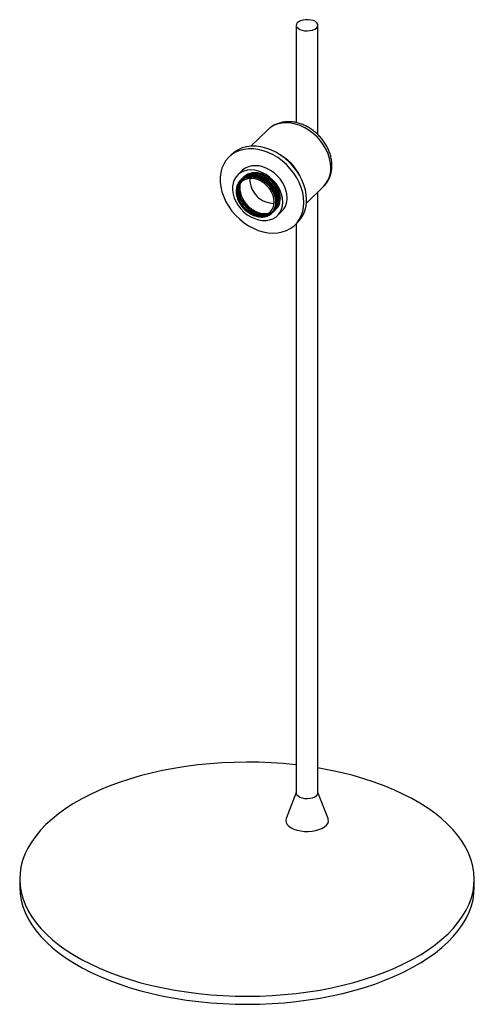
# Paper-space layout '_Trimétrica' of a CAD drawing. Header units: millimetres. Extents: x -120 to 120, y -62 to 458.
import ezdxf

# ---------------------------------------------------------------- set-up
doc = ezdxf.new("R2010")
doc.units = ezdxf.units.MM

psp = doc.layouts.new('_Trimétrica')

# ---------------------------------------------------------------- linework, layer by layer
at = {"color": 7, "linetype": 'Continuous', "lineweight": 25}
for p, q in [((26.01, 455.27), (26.01, 403.83)), ((37.46, 397.46), (37.46, 455.27)), ((11, 400.09), (2.02, 391.33)), ((-8.13, 387.01), (-9.53, 385.64)), ((-2.54, 378.49), (-4.88, 376.21)), ((-3.37, 373.49), (-3.43, 373.43)), ((-3.2, 372.9), (-3.32, 372.79)), ((-2.91, 373.94), (-2.97, 373.88)), ((31.36, 361.27), (40.34, 370.04)), ((37.46, 49.83), (37.46, 367.23)), ((13.05, 355.98), (13.16, 356.08)), ((13.56, 356.48), (13.62, 356.54)), ((16.08, 354.74), (18.41, 357.02)), ((25.4, 349.86), (26.8, 351.23)), ((26.01, 350.46), (26.01, 49.83)), ((26.01, 50.12), (20.7, 36.39)), ((42.77, 36.39), (37.46, 50.12)), ((-120, 4.29), (-120, 0)), ((120, 0), (120, 4.29))]:
    psp.add_line(p, q, dxfattribs=at)
at = {"color": 7, "linetype": 'Continuous', "lineweight": 25, "flags": 128}
for points in [[(29.06, 452.66), (30.41, 452.4), (31.83, 452.32), (33.25, 452.43), (34.58, 452.71), (35.73, 453.16), (36.62, 453.73), (37.21, 454.41), (37.46, 455.14), (37.34, 455.87), (36.87, 456.57), (36.08, 457.19), (35.02, 457.69), (33.75, 458.03), (32.36, 458.2), (30.92, 458.19), (29.54, 458), (28.29, 457.63), (27.26, 457.11), (26.51, 456.48), (26.09, 455.78), (26.03, 455.04), (26.32, 454.31), (26.95, 453.65), (27.89, 453.09), (29.06, 452.66)], [(31.44, 363.11), (31.29, 365.69), (30.83, 368.31), (30.06, 370.95), (29, 373.56), (27.67, 376.11), (26.08, 378.56), (24.26, 380.88), (22.22, 383.03), (20.01, 384.99), (17.64, 386.72), (15.16, 388.21), (12.6, 389.43), (9.99, 390.36), (7.37, 391), (4.78, 391.33), (2.25, 391.35), (-0.18, 391.05), (-2.47, 390.45), (-4.6, 389.55), (-6.53, 388.36), (-8.13, 387.01)], [(30.04, 361.74), (29.89, 364.32), (29.43, 366.95), (28.66, 369.58), (27.6, 372.19), (26.27, 374.74), (24.68, 377.19), (22.86, 379.51), (20.82, 381.66), (18.61, 383.62), (16.24, 385.35), (13.76, 386.84), (11.2, 388.06), (8.59, 389), (5.97, 389.63), (3.38, 389.96), (0.85, 389.98), (-1.58, 389.68), (-3.87, 389.08), (-6, 388.18), (-7.93, 386.99), (-9.64, 385.53), (-11.1, 383.83), (-12.3, 381.89), (-13.21, 379.76), (-13.83, 377.46), (-14.14, 375.02), (-14.14, 372.48), (-13.83, 369.88), (-13.21, 367.24), (-12.3, 364.61), (-11.1, 362.03), (-9.64, 359.53), (-7.93, 357.14), (-6, 354.9), (-3.87, 352.84), (-1.58, 350.99), (0.85, 349.38), (3.38, 348.02), (5.97, 346.94), (8.59, 346.16), (11.2, 345.67), (13.76, 345.5), (16.24, 345.64), (18.61, 346.09), (20.82, 346.84), (22.86, 347.89), (24.68, 349.21), (26.27, 350.8), (27.6, 352.62), (28.66, 354.66), (29.43, 356.88), (29.89, 359.25), (30.04, 361.74)], [(21.2, 364.15), (21.04, 366.15), (20.58, 368.2), (19.82, 370.23), (18.78, 372.2), (17.49, 374.07), (15.98, 375.79), (14.27, 377.33), (12.42, 378.64), (10.46, 379.69), (8.44, 380.46), (6.41, 380.94), (4.42, 381.11), (2.51, 380.96), (0.72, 380.51), (-0.89, 379.75), (-2.3, 378.72), (-2.54, 378.49)], [(18.87, 361.87), (18.71, 363.88), (18.25, 365.92), (17.49, 367.95), (16.45, 369.92), (15.16, 371.79), (13.64, 373.52), (11.94, 375.05), (10.08, 376.36), (8.13, 377.41), (6.11, 378.19), (4.08, 378.66), (2.09, 378.83), (0.17, 378.68), (-1.61, 378.23), (-3.23, 377.47), (-4.63, 376.44), (-5.8, 375.15), (-6.7, 373.63), (-7.32, 371.92), (-7.63, 370.06), (-7.63, 368.09), (-7.32, 366.06), (-6.7, 364.01), (-5.8, 362.01), (-4.63, 360.08), (-3.23, 358.28), (-1.61, 356.64), (0.17, 355.22), (2.09, 354.03), (4.08, 353.12), (6.11, 352.49), (8.13, 352.17), (10.08, 352.16), (11.94, 352.46), (13.64, 353.07), (15.16, 353.96), (16.45, 355.13), (17.49, 356.54), (18.25, 358.16), (18.71, 359.95), (18.87, 361.87)], [(13.76, 356.68), (14.79, 357.84), (15.57, 359.25), (16.05, 360.85), (16.21, 362.59), (16.05, 364.42), (15.57, 366.28), (14.79, 368.12), (13.73, 369.88), (12.42, 371.5), (10.91, 372.94), (9.23, 374.16), (7.44, 375.11), (5.6, 375.76), (3.76, 376.11), (1.97, 376.13), (0.29, 375.83), (-1.22, 375.21), (-2.4, 374.41)], [(14.4, 361.92), (14.24, 363.65), (13.78, 365.4), (13.02, 367.13), (11.99, 368.78), (10.73, 370.29), (9.28, 371.62), (7.67, 372.72), (5.97, 373.55), (4.23, 374.1), (2.5, 374.35), (0.84, 374.27), (-0.69, 373.89), (-2.06, 373.21), (-3.2, 372.25), (-4.1, 371.04), (-4.71, 369.62), (-5.02, 368.04), (-5.02, 366.35), (-4.71, 364.61), (-4.1, 362.86), (-3.2, 361.16), (-2.06, 359.58), (-0.69, 358.15), (0.84, 356.93), (2.5, 355.96), (4.23, 355.26), (5.97, 354.87), (7.67, 354.78), (9.28, 355.01), (10.73, 355.55), (11.99, 356.37), (13.02, 357.46), (13.78, 358.78), (14.24, 360.28), (14.4, 361.92)], [(-3.51, 373.23), (-3.59, 373.12), (-3.64, 373.05)], [(26.01, 64.62), (25.57, 64.67), (19.18, 65.3), (12.74, 65.74), (6.26, 66.01), (-0.23, 66.09), (-6.73, 65.99), (-13.21, 65.72), (-19.64, 65.26), (-26.02, 64.62), (-32.33, 63.81), (-38.54, 62.82), (-44.63, 61.66), (-50.6, 60.33), (-56.41, 58.83), (-62.07, 57.18), (-67.53, 55.37), (-72.81, 53.42), (-77.86, 51.31), (-82.69, 49.07), (-87.28, 46.7), (-91.61, 44.21), (-95.67, 41.59), (-99.45, 38.87), (-102.94, 36.05), (-106.13, 33.13), (-109.01, 30.13), (-111.56, 27.05), (-113.79, 23.91), (-115.69, 20.7), (-117.24, 17.45), (-118.46, 14.17), (-119.32, 10.85), (-119.84, 7.51), (-120, 4.17), (-119.81, 0.82), (-119.27, -2.52), (-118.38, -5.83), (-117.14, -9.12), (-115.56, -12.36), (-113.64, -15.56), (-111.39, -18.7), (-108.81, -21.77), (-105.91, -24.77), (-102.7, -27.68), (-99.19, -30.5), (-95.39, -33.21), (-91.31, -35.82), (-86.96, -38.3), (-82.35, -40.67), (-77.51, -42.9), (-72.44, -44.99), (-67.15, -46.94), (-61.67, -48.73), (-56, -50.38)], [(-56, -50.38), (-50.18, -51.86), (-44.2, -53.17), (-38.1, -54.32), (-31.88, -55.3), (-25.57, -56.1), (-19.18, -56.72), (-12.74, -57.17), (-6.26, -57.43), (0.23, -57.52), (6.73, -57.42), (13.21, -57.14), (19.64, -56.69), (26.02, -56.05), (32.33, -55.23), (38.54, -54.25), (44.63, -53.08), (50.6, -51.76), (56.41, -50.26), (62.07, -48.61), (67.53, -46.8), (72.81, -44.84), (77.86, -42.74), (82.69, -40.5), (87.28, -38.13), (91.61, -35.63), (95.67, -33.02), (99.45, -30.3), (102.94, -27.48), (106.13, -24.56), (109.01, -21.56), (111.56, -18.48), (113.79, -15.33), (115.69, -12.13), (117.24, -8.88), (118.46, -5.59), (119.32, -2.28), (119.84, 1.06), (120, 4.41), (119.81, 7.75), (119.27, 11.09), (118.38, 14.4), (117.14, 17.69), (115.56, 20.94), (113.64, 24.13), (111.39, 27.27), (108.81, 30.35), (105.91, 33.34), (102.7, 36.25), (99.19, 39.07), (95.39, 41.78), (91.31, 44.39), (86.96, 46.88), (82.35, 49.24), (77.51, 51.47), (72.44, 53.56), (67.15, 55.51), (61.67, 57.31), (56, 58.95), (50.18, 60.43), (44.2, 61.75), (38.1, 62.89), (37.46, 63)], [(26.01, 49.83), (26.03, 49.6), (26.32, 48.87), (26.95, 48.21), (27.89, 47.65), (29.06, 47.22)], [(29.06, 47.22), (30.41, 46.96), (31.83, 46.88), (33.25, 46.99), (34.58, 47.27), (35.73, 47.72), (36.62, 48.29), (37.21, 48.97), (37.46, 49.7), (37.46, 49.83)], [(20.7, 36.39), (20.65, 36.25), (20.49, 35.21), (20.68, 34.18), (21.24, 33.18), (22.12, 32.25), (23.32, 31.41), (24.79, 30.7), (26.48, 30.14)], [(26.48, 30.14), (28.35, 29.74), (30.32, 29.51), (32.33, 29.47), (34.33, 29.62), (36.24, 29.95), (38.01, 30.45), (39.58, 31.11), (40.89, 31.89), (41.91, 32.79), (42.6, 33.76), (42.95, 34.79), (42.93, 35.83), (42.77, 36.39)], [(-56, -54.66), (-50.18, -56.14), (-44.2, -57.46), (-38.1, -58.61), (-31.88, -59.58), (-25.57, -60.39), (-19.18, -61.01), (-12.74, -61.46), (-6.26, -61.72), (0.23, -61.8), (6.73, -61.71), (13.21, -61.43), (19.64, -60.97), (26.02, -60.33), (32.33, -59.52), (38.54, -58.53), (44.63, -57.37), (50.6, -56.04), (56.41, -54.55), (62.07, -52.9), (67.53, -51.09), (72.81, -49.13), (77.86, -47.03), (82.69, -44.79), (87.28, -42.42), (91.61, -39.92), (95.67, -37.31), (99.45, -34.58), (102.94, -31.76), (106.13, -28.84), (109.01, -25.84), (111.56, -22.76), (113.79, -19.62), (115.69, -16.42), (117.24, -13.17), (118.46, -9.88), (119.32, -6.56), (119.84, -3.23), (120, 0)], [(-120, 0), (-120, -0.12), (-119.81, -3.47), (-119.27, -6.8), (-118.38, -10.12), (-117.14, -13.4), (-115.56, -16.65), (-113.64, -19.85), (-111.39, -22.99), (-108.81, -26.06), (-105.91, -29.06), (-102.7, -31.97), (-99.19, -34.78), (-95.39, -37.5), (-91.31, -40.1), (-86.96, -42.59), (-82.35, -44.95), (-77.51, -47.18), (-72.44, -49.27), (-67.15, -51.22), (-61.67, -53.02), (-56, -54.66)]]:
    psp.add_lwpolyline(points, dxfattribs=at)
at = {"color": 8, "linetype": 'Continuous', "lineweight": 25, "flags": 128}
psp.add_lwpolyline([(44.24, 380.02), (44.08, 382.41), (43.61, 384.85), (42.83, 387.29), (41.75, 389.69), (40.4, 392.02), (38.8, 394.22), (36.97, 396.27), (34.95, 398.13), (32.78, 399.76), (30.48, 401.14), (28.09, 402.25), (25.67, 403.06), (23.24, 403.57), (20.86, 403.76), (18.56, 403.63), (16.38, 403.18), (14.36, 402.42), (12.54, 401.36), (11, 400.09)], dxfattribs=at)
at = {"color": 7, "linetype": 'Continuous', "lineweight": 25}
for centre, radius, start, end in [((3.69, 363.61), 27.08, 26.1927, 62.4173), ((14.4, 374.07), 12.9, 178.7863, 269.8238), ((2.05, 361.27), 13.24, 1.7826, 40.1217), ((11.44, 363.86), 9.76, 315.5435, 1.7222), ((15.18, 362.62), 16.27, 315.5529, 1.7128)]:
    psp.add_arc(centre, radius, start, end, dxfattribs=at)
at = {"color": 8, "linetype": 'Continuous', "lineweight": 25}
psp.add_arc((30.65, 379.58), 13.59, 315.4177, 1.8481, dxfattribs=at)
at = {"color": 7, "linetype": 'Continuous', "lineweight": 25}
for points, knots in [([(44.82, 381.22), (44.81, 381.68), (44.78, 382.92), (44.49, 384.97), (43.89, 387.33), (43, 389.66), (41.85, 391.92), (40.46, 394.09), (38.83, 396.11), (37.01, 397.98), (35.02, 399.65), (32.87, 401.1), (30.61, 402.32), (28.26, 403.26), (25.86, 403.93), (23.44, 404.29), (21.05, 404.34), (18.74, 404.08), (16.53, 403.52), (14.49, 402.65), (12.65, 401.56), (11.61, 400.63), (11.11, 400.19)], [0, 0, 0, 0, 0.030117, 0.080723, 0.131601, 0.182827, 0.234274, 0.285852, 0.337508, 0.389231, 0.441036, 0.492934, 0.544938, 0.597038, 0.649169, 0.701217, 0.753014, 0.80436, 0.855071, 0.905041, 0.954279, 1, 1, 1, 1]), ([(40.41, 370.17), (40.72, 370.46), (41.52, 371.25), (42.57, 372.77), (43.56, 374.66), (44.27, 376.71), (44.73, 378.9), (44.79, 380.43), (44.82, 381.22)], [0, 0, 0, 0, 0.105524, 0.281321, 0.457056, 0.633703, 0.812039, 1, 1, 1, 1]), ([(13.49, 356.55), (13.8, 356.84), (14.71, 357.69), (15.31, 358.99), (16.28, 362.96), (14.71, 360.8), (15.9, 365.51), (14.29, 367.48), (12.69, 370.3), (10.42, 372.48), (7.82, 374.22), (5.02, 375.31), (2.22, 375.69), (-0.39, 375.34), (-2.63, 374.27), (-4.36, 372.56), (-5.45, 370.32), (-5.83, 367.71), (-5.49, 364.9), (-4.44, 362.08), (-2.75, 359.44), (-0.55, 357.17), (2.02, 355.4), (4.78, 354.28), (7.54, 353.86), (10.11, 354.17), (12.32, 355.2), (13.99, 356.88), (15.09, 359.06), (15.22, 360.81), (15.28, 361.68)], [0, 0, 0, 0, 0.019219, 0.056838, 0.093816, 0.105688, 0.144375, 0.181995, 0.218973, 0.255951, 0.29357, 0.330548, 0.367526, 0.405146, 0.442124, 0.479101, 0.516721, 0.553699, 0.590677, 0.628296, 0.665274, 0.702252, 0.739872, 0.776849, 0.813827, 0.851447, 0.888425, 0.925402, 0.963022, 1, 1, 1, 1]), ([(13.14, 356.21), (14.32, 357.23), (16.35, 359), (17.36, 361.32), (17.74, 363.93), (17.35, 366.7), (16.26, 369.48), (14.53, 372.08), (12.29, 374.32), (9.68, 376.04), (6.88, 377.13), (4.09, 377.52), (1.48, 377.16), (-0.76, 376.09), (-2.49, 374.38), (-3.58, 372.14), (-3.97, 369.53), (-3.62, 366.72), (-2.57, 363.9), (-0.88, 361.27), (1.32, 358.99), (3.89, 357.22), (6.65, 356.1), (9.41, 355.68), (11.98, 355.99), (14.18, 357.03), (15.87, 358.7), (16.92, 360.89), (17.27, 363.47), (16.88, 366.24), (15.79, 369.02), (14.07, 371.62), (11.82, 373.86), (9.21, 375.59), (6.42, 376.68), (3.62, 377.06), (1.01, 376.7), (-1.23, 375.64), (-2.96, 373.93), (-4.05, 371.69), (-4.43, 369.08), (-4.09, 366.27), (-3.04, 363.45), (-1.35, 360.81), (0.85, 358.53), (3.42, 356.77), (6.18, 355.64), (8.94, 355.22), (11.51, 355.54), (13.72, 356.57), (15.4, 358.24), (16.46, 360.44), (16.8, 363.01), (16.42, 365.79), (15.32, 368.57), (13.6, 371.17), (11.36, 373.41), (8.75, 375.13), (5.95, 376.22), (3.15, 376.6), (0.54, 376.25), (-1.7, 375.18), (-3.42, 373.47), (-4.52, 371.23), (-4.9, 368.62), (-4.56, 365.81), (-3.5, 362.99), (-1.81, 360.35), (0.39, 358.08), (2.96, 356.31), (5.72, 355.19), (8.48, 354.76), (11.02, 355.11), (12.79, 355.79), (13.47, 356.52), (13.62, 356.67)], [0, 0, 0, 0, 0.018973, 0.032894, 0.046579, 0.060263, 0.074184, 0.087869, 0.101553, 0.115475, 0.129159, 0.142843, 0.156765, 0.170449, 0.184133, 0.198055, 0.211739, 0.225423, 0.239345, 0.253029, 0.266713, 0.280635, 0.294319, 0.308003, 0.321925, 0.335609, 0.349293, 0.363215, 0.376899, 0.390583, 0.404505, 0.418189, 0.431874, 0.445795, 0.45948, 0.473164, 0.487085, 0.50077, 0.514454, 0.528376, 0.54206, 0.555744, 0.569666, 0.58335, 0.597034, 0.610956, 0.62464, 0.638324, 0.652246, 0.66593, 0.679614, 0.693536, 0.70722, 0.720904, 0.734826, 0.74851, 0.762194, 0.776116, 0.7898, 0.803484, 0.817406, 0.83109, 0.844775, 0.858696, 0.872381, 0.886065, 0.899986, 0.913671, 0.927355, 0.941277, 0.954961, 0.968645, 0.982567, 0.996251, 1, 1, 1, 1]), ([(12.17, 369.8), (11.86, 370.17), (11.54, 370.53), (10.85, 371.21), (10.5, 371.53), (9.76, 372.14), (9.38, 372.42), (8.6, 372.95), (8.2, 373.2), (6.97, 373.88), (6.14, 374.23), (4.87, 374.62), (4.44, 374.73), (3.59, 374.89), (3.17, 374.94), (2.35, 375), (1.94, 375), (1.13, 374.95), (0.74, 374.9), (-0.4, 374.67), (-1.11, 374.41), (-2.42, 373.7), (-2.99, 373.25), (-3.73, 372.45), (-3.96, 372.16), (-4.36, 371.54), (-4.54, 371.21), (-4.7, 370.87)], [0, 0, 0, 0, 0.0625, 0.0625, 0.125, 0.125, 0.1875, 0.1875, 0.25, 0.25, 0.375, 0.375, 0.4375, 0.4375, 0.5, 0.5, 0.5625, 0.5625, 0.625, 0.625, 0.75, 0.75, 0.875, 0.875, 0.9375, 0.9375, 1, 1, 1, 1]), ([(13.55, 356.61), (13.85, 356.88), (14.75, 357.68), (15.56, 359.6), (15.93, 362.16), (15.54, 364.93), (14.45, 367.72), (12.72, 370.31), (10.48, 372.55), (7.87, 374.28), (5.08, 375.37), (2.27, 375.76), (-0.31, 375.38), (-2.24, 374.57), (-3.04, 373.7), (-3.3, 373.41)], [0, 0, 0, 0, 0.043062, 0.127355, 0.210208, 0.293062, 0.377355, 0.460208, 0.543062, 0.627355, 0.710208, 0.793062, 0.877355, 0.960208, 1, 1, 1, 1]), ([(13.96, 357.01), (14.26, 357.28), (15.16, 358.08), (15.97, 360), (16.34, 362.55), (15.95, 365.33), (14.86, 368.11), (13.13, 370.71), (10.89, 372.95), (8.28, 374.68), (5.48, 375.76), (2.68, 376.15), (0.09, 375.78), (-1.92, 374.91), (-2.78, 373.96), (-3.11, 373.6)], [0, 0, 0, 0, 0.042615, 0.126033, 0.208027, 0.290022, 0.373439, 0.455434, 0.537428, 0.620846, 0.70284, 0.784834, 0.868252, 0.950246, 1, 1, 1, 1]), ([(14.02, 357.07), (14.32, 357.34), (15.22, 358.14), (16.03, 360.06), (16.4, 362.61), (16.01, 365.39), (14.92, 368.17), (13.19, 370.77), (10.95, 373.01), (8.34, 374.73), (5.54, 375.82), (2.74, 376.21), (0.15, 375.83), (-1.78, 375.02), (-2.58, 374.15), (-2.84, 373.87)], [0, 0, 0, 0, 0.043062, 0.127355, 0.210208, 0.293062, 0.377355, 0.460208, 0.543062, 0.627355, 0.710208, 0.793062, 0.877355, 0.960208, 1, 1, 1, 1]), ([(-4.7, 370.87), (-4.95, 370.34), (-5.14, 369.78), (-5.4, 368.59), (-5.47, 367.96), (-5.47, 366.68), (-5.4, 366.02), (-5.14, 364.69), (-4.95, 364.01), (-4.44, 362.69), (-4.13, 362.04), (-3.39, 360.77), (-2.97, 360.15), (-1.56, 358.4), (-0.44, 357.37), (0.79, 356.54)], [0, 0, 0, 0, 0.125, 0.125, 0.25, 0.25, 0.375, 0.375, 0.5, 0.5, 0.625, 0.625, 0.75, 0.75, 1, 1, 1, 1]), ([(13.09, 356.15), (13.39, 356.43), (14.28, 357.23), (15.1, 359.15), (15.47, 361.7), (15.07, 364.48), (14.01, 367.28), (12.78, 368.96), (12.17, 369.8)], [0, 0, 0, 0, 0.093571, 0.276732, 0.456768, 0.636803, 0.819965, 1, 1, 1, 1]), ([(0.79, 356.54), (1.18, 356.27), (1.58, 356.02), (2.4, 355.56), (2.81, 355.35), (3.65, 354.99), (4.07, 354.84), (4.91, 354.57), (5.34, 354.46), (6.61, 354.22), (7.44, 354.17), (8.65, 354.24), (9.05, 354.29), (9.81, 354.44), (10.17, 354.55), (10.88, 354.8), (11.22, 354.95), (11.88, 355.31), (12.18, 355.51), (12.76, 355.95), (13.03, 356.2), (13.52, 356.72), (13.76, 357.01), (14.38, 357.93), (14.69, 358.6), (15.03, 359.7), (15.11, 360.08), (15.24, 360.87), (15.27, 361.27), (15.28, 361.68)], [0, 0, 0, 0, 0.0625, 0.0625, 0.125, 0.125, 0.1875, 0.1875, 0.25, 0.25, 0.375, 0.375, 0.4375, 0.4375, 0.5, 0.5, 0.5625, 0.5625, 0.625, 0.625, 0.6875, 0.6875, 0.75, 0.75, 0.875, 0.875, 0.9375, 0.9375, 1, 1, 1, 1]), ([(12.68, 355.76), (12.69, 355.76), (12.89, 355.86), (13.02, 356.04), (13.15, 356.21)], [0, 0, 0, 0, 0.019892, 1, 1, 1, 1])]:
    psp.add_open_spline(points, degree=3, knots=knots, dxfattribs=at)

doc.saveas('drawing.dxf')
